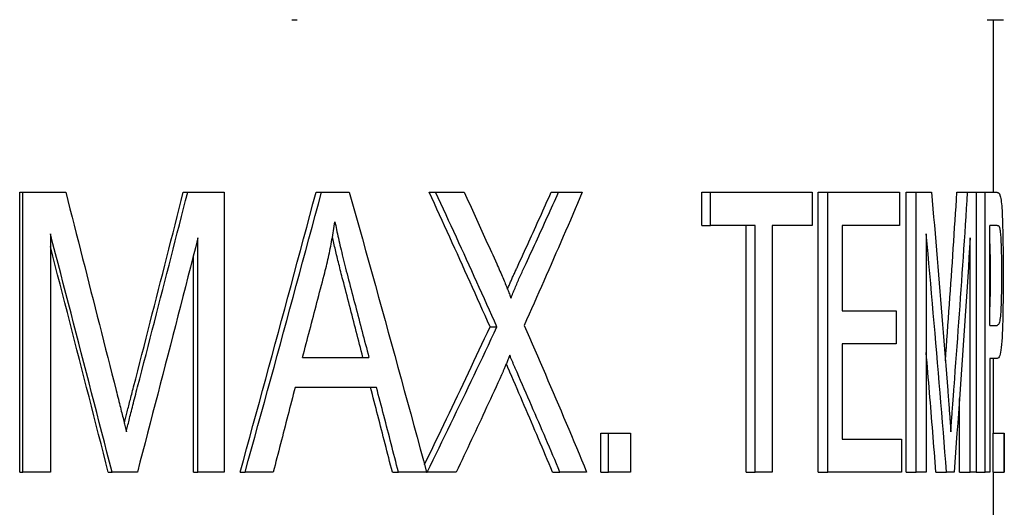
# Model space of a CAD drawing. Header units: millimetres. Extents: x 81 to 3803, y 32 to 438.
# Tile 6 of 16: x 333.51 to 342.44, y 309.47 to 313.9. Entities that reach past the tile are written whole.
import ezdxf

# ---------------------------------------------------------------- set-up
doc = ezdxf.new("R2010")
doc.units = ezdxf.units.MM
doc.layers.add('DETAIL', color=2, linetype='Continuous')

msp = doc.modelspace()

# ---------------------------------------------------------------- linework, layer by layer
at = {"layer": 'DETAIL'}
for p, q in [((335.9771, 313.9015), (336.0251, 313.9015)), ((342.2868, 313.9015), (342.3863, 313.9015)), ((342.3427, 313.9015), (342.3427, 312.3341)), ((342.3863, 313.9015), (342.4359, 313.9015)), ((333.5074, 312.3341), (333.5353, 312.3341)), ((333.5074, 309.7941), (333.5074, 312.3341)), ((333.5353, 312.3341), (333.9251, 312.3341)), ((333.5353, 309.7941), (333.5353, 312.3341)), ((334.992, 312.3341), (335.032, 312.3341)), ((335.032, 312.3341), (335.3626, 312.3341)), ((335.3626, 312.3341), (335.3626, 309.7941)), ((336.1966, 312.3341), (336.2464, 312.3341)), ((336.2464, 312.3341), (336.4985, 312.3341)), ((337.2237, 312.3341), (337.2819, 312.3341)), ((337.2819, 312.3341), (337.5413, 312.3341)), ((338.33, 312.3341), (338.3972, 312.3341)), ((338.3972, 312.3341), (338.613, 312.3341)), ((339.6989, 312.3341), (339.7774, 312.3341)), ((339.6989, 312.034), (339.6989, 312.3341)), ((339.7774, 312.3341), (340.6985, 312.3341)), ((339.7774, 312.034), (339.7774, 312.3341)), ((340.6985, 312.3341), (340.6985, 312.034)), ((340.7537, 312.3341), (340.8407, 312.3341)), ((340.7537, 309.7941), (340.7537, 312.3341)), ((340.8407, 312.3341), (341.4914, 312.3341)), ((340.8407, 309.7941), (340.8407, 312.3341)), ((341.4914, 312.3341), (341.4914, 312.034)), ((341.5507, 312.3341), (341.6442, 312.3341)), ((341.5507, 309.7941), (341.5507, 312.3341)), ((341.6442, 312.3341), (341.7822, 312.3341)), ((341.6442, 309.7941), (341.6442, 312.3341)), ((342.0128, 312.3341), (342.1101, 312.3341)), ((342.1101, 312.3341), (342.1886, 312.3341)), ((342.1886, 312.3341), (342.2689, 312.3341)), ((342.1886, 312.3341), (342.1886, 309.7941)), ((342.2689, 312.3341), (342.3742, 312.3341)), ((342.2689, 309.7941), (342.2689, 312.3341)), ((339.6989, 312.034), (339.7774, 312.034)), ((340.1817, 312.034), (339.7774, 312.034)), ((340.1, 309.7941), (340.1, 312.034)), ((340.1817, 309.7941), (340.1817, 312.034)), ((340.3357, 312.034), (340.3357, 309.7941)), ((340.6985, 312.034), (340.3357, 312.034)), ((340.9717, 312.034), (340.9717, 311.2577)), ((341.4914, 312.034), (340.9717, 312.034)), ((342.3113, 311.126), (342.3113, 312.034)), ((342.3764, 312.034), (342.3113, 312.034)), ((333.7857, 311.9565), (333.7857, 309.7941)), ((341.7341, 311.9565), (341.7341, 309.7941)), ((335.1249, 309.7941), (335.1249, 311.9198)), ((342.1331, 309.7941), (342.1331, 311.9198)), ((335.0841, 309.7941), (335.0841, 311.7606)), ((340.9717, 311.2577), (341.4619, 311.2577)), ((341.4619, 311.2577), (341.4619, 310.9576)), ((342.3113, 311.126), (342.377, 311.126)), ((337.7755, 311.1125), (337.8382, 311.1125)), ((340.9717, 310.9576), (340.9717, 310.0941)), ((341.4619, 310.9576), (340.9717, 310.9576)), ((336.0747, 310.8356), (336.6761, 310.8356)), ((342.3113, 310.8259), (342.3113, 309.7941)), ((342.3766, 310.8259), (342.3113, 310.8259)), ((342.3427, 310.8259), (342.3427, 310.1483)), ((336.7453, 310.5626), (336.0063, 310.5626)), ((342.0356, 309.7941), (342.0356, 310.4606)), ((338.7805, 310.1483), (338.8515, 310.1483)), ((338.7805, 309.7941), (338.7805, 310.1483)), ((338.8515, 310.1483), (339.0514, 310.1483)), ((338.8515, 309.7941), (338.8515, 310.1483)), ((339.0514, 310.1483), (339.0514, 309.7941)), ((342.3421, 310.1483), (342.4421, 310.1483)), ((342.3421, 309.7941), (342.3421, 310.1483)), ((342.4421, 310.1483), (342.4427, 310.1483)), ((342.4421, 309.7941), (342.4421, 310.1483)), ((342.4427, 310.1483), (342.4427, 309.7941)), ((340.9717, 310.0941), (341.5094, 310.0941)), ((341.5094, 310.0941), (341.5094, 309.7941)), ((333.5074, 309.7941), (333.5353, 309.7941)), ((333.7857, 309.7941), (333.5353, 309.7941)), ((334.3111, 309.7941), (334.3456, 309.7941)), ((334.5756, 309.7941), (334.3456, 309.7941)), ((335.0841, 309.7941), (335.1249, 309.7941)), ((335.3626, 309.7941), (335.1249, 309.7941)), ((335.5082, 309.7941), (335.5524, 309.7941)), ((335.8083, 309.7941), (335.5524, 309.7941)), ((336.8892, 309.7941), (336.9447, 309.7941)), ((337.1991, 309.7941), (336.9447, 309.7941)), ((337.1991, 309.7941), (337.2055, 309.7941)), ((337.4694, 309.7941), (337.2055, 309.7941)), ((338.3429, 309.7941), (338.4102, 309.7941)), ((338.6525, 309.7941), (338.4102, 309.7941)), ((338.7805, 309.7941), (338.8515, 309.7941)), ((339.0514, 309.7941), (338.8515, 309.7941)), ((340.1, 309.7941), (340.1817, 309.7941)), ((340.3357, 309.7941), (340.1817, 309.7941)), ((340.7537, 309.7941), (340.8407, 309.7941)), ((341.5094, 309.7941), (340.8407, 309.7941)), ((341.5507, 309.7941), (341.6442, 309.7941)), ((341.7341, 309.7941), (341.6442, 309.7941)), ((341.8224, 309.7941), (341.9182, 309.7941)), ((341.9867, 309.7941), (341.9182, 309.7941)), ((342.0356, 309.7941), (342.1331, 309.7941)), ((342.1886, 309.7941), (342.1331, 309.7941)), ((342.1886, 309.7941), (342.2689, 309.7941)), ((342.3113, 309.7941), (342.2689, 309.7941)), ((342.3421, 309.7941), (342.4421, 309.7941)), ((342.3427, 309.7941), (342.3427, 297.9222)), ((342.4427, 309.7941), (342.4421, 309.7941))]:
    msp.add_line(p, q, dxfattribs=at)
at = {"layer": 'DETAIL', "flags": 128}
for points in [[(333.9251, 312.3341), (333.9443, 312.2591), (333.9635, 312.1842), (333.9826, 312.1092), (334.0017, 312.0343), (334.0209, 311.9594), (334.04, 311.8844), (334.0591, 311.8095), (334.0782, 311.7345), (334.0973, 311.6596), (334.1163, 311.5847), (334.1354, 311.5097), (334.1544, 311.4348), (334.1735, 311.3599), (334.1925, 311.2849), (334.2115, 311.21), (334.2305, 311.135), (334.2495, 311.0601), (334.2685, 310.9852), (334.2875, 310.9102), (334.3065, 310.8353), (334.3254, 310.7603), (334.3444, 310.6854), (334.3633, 310.6105), (334.3822, 310.5355)], [(334.5411, 310.5665), (334.56, 310.6402), (334.579, 310.7138), (334.5979, 310.7875), (334.6168, 310.8611), (334.6357, 310.9347), (334.6545, 311.0084), (334.6734, 311.082), (334.6922, 311.1557), (334.7111, 311.2293), (334.7299, 311.303), (334.7487, 311.3766), (334.7675, 311.4503), (334.7863, 311.5239), (334.805, 311.5976), (334.8238, 311.6712), (334.8425, 311.7449), (334.8613, 311.8185), (334.88, 311.8922), (334.8987, 311.9658), (334.9174, 312.0395), (334.9361, 312.1131), (334.9547, 312.1868), (334.9734, 312.2604), (334.992, 312.3341)], [(334.5774, 310.5665), (334.5965, 310.6402), (334.6156, 310.7138), (334.6347, 310.7875), (334.6537, 310.8611), (334.6727, 310.9347), (334.6918, 311.0084), (334.7108, 311.082), (334.7298, 311.1557), (334.7488, 311.2293), (334.7677, 311.303), (334.7867, 311.3766), (334.8057, 311.4503), (334.8246, 311.5239), (334.8435, 311.5976), (334.8624, 311.6712), (334.8813, 311.7449), (334.9002, 311.8185), (334.9191, 311.8922), (334.9379, 311.9658), (334.9568, 312.0395), (334.9756, 312.1131), (334.9944, 312.1868), (335.0132, 312.2604), (335.032, 312.3341)], [(335.5082, 309.7941), (335.5374, 309.8999), (335.5665, 310.0057), (335.5955, 310.1116), (335.6246, 310.2174), (335.6535, 310.3232), (335.6825, 310.4291), (335.7114, 310.5349), (335.7403, 310.6407), (335.7691, 310.7466), (335.7979, 310.8524), (335.8266, 310.9582), (335.8553, 311.0641), (335.884, 311.1699), (335.9126, 311.2757), (335.9412, 311.3816), (335.9697, 311.4874), (335.9982, 311.5932), (336.0267, 311.699), (336.0551, 311.8049), (336.0835, 311.9107), (336.1118, 312.0166), (336.1401, 312.1224), (336.1684, 312.2282), (336.1966, 312.3341)], [(335.5524, 309.7941), (335.5818, 309.8999), (335.6112, 310.0057), (335.6404, 310.1116), (335.6697, 310.2174), (335.6989, 310.3232), (335.7281, 310.4291), (335.7573, 310.5349), (335.7864, 310.6407), (335.8154, 310.7466), (335.8444, 310.8524), (335.8734, 310.9582), (335.9024, 311.0641), (335.9313, 311.1699), (335.9601, 311.2757), (335.9889, 311.3816), (336.0177, 311.4874), (336.0465, 311.5932), (336.0752, 311.699), (336.1038, 311.8049), (336.1324, 311.9107), (336.161, 312.0166), (336.1895, 312.1224), (336.218, 312.2282), (336.2464, 312.3341)], [(336.4985, 312.3341), (336.5283, 312.2282), (336.5581, 312.1224), (336.5878, 312.0166), (336.6174, 311.9107), (336.647, 311.8049), (336.6765, 311.699), (336.706, 311.5932), (336.7355, 311.4874), (336.7648, 311.3816), (336.7942, 311.2757), (336.8235, 311.1699), (336.8527, 311.0641), (336.8819, 310.9582), (336.911, 310.8524), (336.94, 310.7466), (336.969, 310.6407), (336.998, 310.5349), (337.0269, 310.4291), (337.0557, 310.3232), (337.0845, 310.2174), (337.1133, 310.1116), (337.1419, 310.0057), (337.1705, 309.8999), (337.1991, 309.7941)], [(337.7755, 311.1125), (337.753, 311.1634), (337.7304, 311.2142), (337.7078, 311.2652), (337.6852, 311.3161), (337.6625, 311.367), (337.6398, 311.4178), (337.617, 311.4688), (337.5942, 311.5197), (337.5713, 311.5706), (337.5485, 311.6214), (337.5255, 311.6724), (337.5025, 311.7233), (337.4795, 311.7742), (337.4565, 311.825), (337.4334, 311.876), (337.4102, 311.9269), (337.387, 311.9778), (337.3638, 312.0286), (337.3406, 312.0796), (337.3173, 312.1305), (337.2939, 312.1814), (337.2705, 312.2322), (337.2471, 312.2832), (337.2237, 312.3341)], [(337.8382, 311.1125), (337.8155, 311.1634), (337.7928, 311.2142), (337.77, 311.2652), (337.7472, 311.3161), (337.7243, 311.367), (337.7014, 311.4178), (337.6784, 311.4688), (337.6554, 311.5197), (337.6324, 311.5706), (337.6093, 311.6214), (337.5862, 311.6724), (337.563, 311.7233), (337.5398, 311.7742), (337.5166, 311.825), (337.4933, 311.876), (337.47, 311.9269), (337.4466, 311.9778), (337.4232, 312.0286), (337.3997, 312.0796), (337.3762, 312.1305), (337.3527, 312.1814), (337.3291, 312.2322), (337.3055, 312.2832), (337.2819, 312.3341)], [(337.5413, 312.3341), (337.5537, 312.3069), (337.5661, 312.2798), (337.5786, 312.2527), (337.591, 312.2256), (337.6034, 312.1985), (337.6158, 312.1714), (337.6281, 312.1443), (337.6405, 312.1172), (337.6529, 312.0901), (337.6652, 312.063), (337.6775, 312.0359), (337.6898, 312.0088), (337.7021, 311.9817), (337.7144, 311.9546), (337.7267, 311.9275), (337.739, 311.9004), (337.7512, 311.8733), (337.7635, 311.8462), (337.7757, 311.8191), (337.7879, 311.792), (337.8001, 311.7649), (337.8123, 311.7378), (337.8245, 311.7107), (337.8367, 311.6836)], [(338.0246, 311.6584), (338.0375, 311.6865), (338.0504, 311.7147), (338.0633, 311.7429), (338.0761, 311.771), (338.089, 311.7992), (338.1018, 311.8273), (338.1146, 311.8555), (338.1274, 311.8836), (338.1402, 311.9118), (338.1529, 311.9399), (338.1657, 311.9681), (338.1784, 311.9962), (338.1911, 312.0244), (338.2038, 312.0525), (338.2165, 312.0807), (338.2292, 312.1088), (338.2419, 312.137), (338.2545, 312.1651), (338.2671, 312.1933), (338.2797, 312.2214), (338.2923, 312.2496), (338.3049, 312.2777), (338.3175, 312.3059), (338.33, 312.3341)], [(338.613, 312.3341), (338.5915, 312.2837), (338.57, 312.2334), (338.5485, 312.183), (338.5269, 312.1327), (338.5052, 312.0824), (338.4836, 312.032), (338.4618, 311.9817), (338.44, 311.9314), (338.4182, 311.881), (338.3963, 311.8307), (338.3743, 311.7804), (338.3524, 311.73), (338.3303, 311.6797), (338.3083, 311.6294), (338.2861, 311.579), (338.264, 311.5287), (338.2417, 311.4783), (338.2195, 311.428), (338.1972, 311.3777), (338.1748, 311.3273), (338.1524, 311.277), (338.1299, 311.2267), (338.1074, 311.1763), (338.0849, 311.126)], [(338.0894, 311.6584), (338.1024, 311.6865), (338.1154, 311.7147), (338.1283, 311.7429), (338.1413, 311.771), (338.1542, 311.7992), (338.1672, 311.8273), (338.1801, 311.8555), (338.193, 311.8836), (338.2059, 311.9118), (338.2187, 311.9399), (338.2316, 311.9681), (338.2444, 311.9962), (338.2572, 312.0244), (338.2701, 312.0525), (338.2828, 312.0807), (338.2956, 312.1088), (338.3084, 312.137), (338.3211, 312.1651), (338.3338, 312.1933), (338.3466, 312.2214), (338.3593, 312.2496), (338.3719, 312.2777), (338.3846, 312.3059), (338.3972, 312.3341)], [(341.7822, 312.3341), (341.7887, 312.2591), (341.7952, 312.1842), (341.8016, 312.1092), (341.808, 312.0343), (341.8143, 311.9594), (341.8207, 311.8844), (341.827, 311.8095), (341.8333, 311.7345), (341.8395, 311.6596), (341.8457, 311.5847), (341.8519, 311.5097), (341.858, 311.4348), (341.8642, 311.3599), (341.8702, 311.2849), (341.8763, 311.21), (341.8823, 311.135), (341.8883, 311.0601), (341.8943, 310.9852), (341.9002, 310.9102), (341.9061, 310.8353), (341.912, 310.7603), (341.9178, 310.6854), (341.9236, 310.6105), (341.9294, 310.5355)], [(341.9085, 310.8049), (341.9131, 310.8686), (341.9177, 310.9323), (341.9223, 310.996), (341.9268, 311.0598), (341.9314, 311.1235), (341.9359, 311.1872), (341.9404, 311.2509), (341.9448, 311.3146), (341.9493, 311.3783), (341.9537, 311.442), (341.958, 311.5058), (341.9624, 311.5695), (341.9667, 311.6332), (341.9711, 311.6969), (341.9753, 311.7606), (341.9796, 311.8243), (341.9838, 311.888), (341.9881, 311.9518), (341.9922, 312.0155), (341.9964, 312.0792), (342.0005, 312.1429), (342.0047, 312.2066), (342.0087, 312.2703), (342.0128, 312.3341)], [(341.9872, 310.5665), (341.9927, 310.6402), (341.9982, 310.7138), (342.0036, 310.7875), (342.009, 310.8611), (342.0144, 310.9347), (342.0197, 311.0084), (342.025, 311.082), (342.0303, 311.1557), (342.0355, 311.2293), (342.0408, 311.303), (342.0459, 311.3766), (342.0511, 311.4503), (342.0562, 311.5239), (342.0612, 311.5976), (342.0663, 311.6712), (342.0713, 311.7449), (342.0762, 311.8185), (342.0812, 311.8922), (342.0861, 311.9658), (342.091, 312.0395), (342.0958, 312.1131), (342.1006, 312.1868), (342.1054, 312.2604), (342.1101, 312.3341)], [(342.3742, 312.3341), (342.3759, 312.334), (342.3776, 312.3339), (342.3793, 312.3337), (342.3809, 312.3334), (342.3824, 312.333), (342.3839, 312.3325), (342.3853, 312.3319), (342.3867, 312.3313), (342.388, 312.3305), (342.3893, 312.3297), (342.3905, 312.3288), (342.3917, 312.3278), (342.3929, 312.3267), (342.394, 312.3255), (342.3951, 312.3242), (342.3961, 312.3229), (342.3971, 312.3214), (342.398, 312.3199), (342.3989, 312.3183), (342.3998, 312.3166), (342.4007, 312.3148), (342.4015, 312.3129), (342.4022, 312.3109), (342.403, 312.3089)], [(342.403, 312.3089), (342.4059, 312.3003), (342.4086, 312.2899), (342.4111, 312.2778), (342.4134, 312.2639), (342.4155, 312.2482), (342.4174, 312.2308), (342.4191, 312.2117), (342.4207, 312.1908), (342.4222, 312.1679), (342.4235, 312.1428), (342.4247, 312.1155), (342.4258, 312.086), (342.4269, 312.0543), (342.4278, 312.0204), (342.4286, 311.9842), (342.4294, 311.9459), (342.4301, 311.9059), (342.4306, 311.865), (342.4311, 311.8231), (342.4315, 311.7801), (342.4318, 311.7362), (342.432, 311.6912), (342.4321, 311.6453), (342.4321, 311.5984)], [(336.2701, 311.5829), (336.2753, 311.6029), (336.2803, 311.6229), (336.2853, 311.643), (336.2902, 311.663), (336.295, 311.6831), (336.2996, 311.7032), (336.3042, 311.7233), (336.3087, 311.7434), (336.3131, 311.7635), (336.3174, 311.7836), (336.3217, 311.8038), (336.3258, 311.8239), (336.3298, 311.8441), (336.3337, 311.8643), (336.3376, 311.8845), (336.3413, 311.9047), (336.345, 311.9249), (336.3485, 311.9452), (336.352, 311.9654), (336.3553, 311.9857), (336.3586, 312.006), (336.3618, 312.0263), (336.3649, 312.0466), (336.3679, 312.0669)], [(336.3679, 312.0669), (336.3713, 312.0496), (336.3749, 312.0319), (336.3786, 312.0138), (336.3825, 311.9953), (336.3866, 311.9763), (336.3907, 311.957), (336.3951, 311.9373), (336.3996, 311.9172), (336.4042, 311.8966), (336.409, 311.8757), (336.414, 311.8544), (336.4191, 311.8326), (336.4243, 311.8105), (336.4297, 311.788), (336.4352, 311.765), (336.4409, 311.7416), (336.4468, 311.7179), (336.4528, 311.6937), (336.4589, 311.6692), (336.4652, 311.6442), (336.4716, 311.6188), (336.4782, 311.5931), (336.4849, 311.5669), (336.4918, 311.5403)], [(342.3764, 312.034), (342.378, 312.0339), (342.3795, 312.0338), (342.381, 312.0336), (342.3824, 312.0333), (342.3837, 312.033), (342.385, 312.0325), (342.3862, 312.032), (342.3874, 312.0314), (342.3885, 312.0307), (342.3896, 312.0299), (342.3906, 312.0291), (342.3916, 312.0282), (342.3925, 312.0272), (342.3934, 312.0261), (342.3943, 312.0249), (342.3951, 312.0237), (342.3959, 312.0223), (342.3966, 312.0209), (342.3973, 312.0194), (342.3979, 312.0178), (342.3985, 312.0162), (342.3991, 312.0145), (342.3996, 312.0126), (342.4001, 312.0107)], [(334.3456, 309.7941), (334.3224, 309.8842), (334.2993, 309.9743), (334.2761, 310.0644), (334.2529, 310.1545), (334.2297, 310.2446), (334.2065, 310.3347), (334.1832, 310.4248), (334.16, 310.5149), (334.1367, 310.605), (334.1134, 310.6951), (334.0901, 310.7852), (334.0668, 310.8753), (334.0434, 310.9654), (334.0201, 311.0555), (333.9967, 311.1456), (333.9733, 311.2357), (333.9499, 311.3258), (333.9265, 311.4159), (333.9031, 311.506), (333.8796, 311.5961), (333.8562, 311.6862), (333.8327, 311.7763), (333.8092, 311.8664), (333.7857, 311.9565)], [(341.9182, 309.7941), (341.911, 309.8842), (341.9039, 309.9743), (341.8966, 310.0644), (341.8894, 310.1545), (341.882, 310.2446), (341.8747, 310.3347), (341.8673, 310.4248), (341.8598, 310.5149), (341.8523, 310.605), (341.8448, 310.6951), (341.8372, 310.7852), (341.8295, 310.8753), (341.8218, 310.9654), (341.8141, 311.0555), (341.8063, 311.1456), (341.7985, 311.2357), (341.7906, 311.3258), (341.7827, 311.4159), (341.7747, 311.506), (341.7667, 311.5961), (341.7586, 311.6862), (341.7505, 311.7763), (341.7424, 311.8664), (341.7341, 311.9565)], [(342.4001, 312.0107), (342.4015, 312.0044), (342.4029, 311.9969), (342.4042, 311.9884), (342.4054, 311.9787), (342.4065, 311.9679), (342.4076, 311.9561), (342.4087, 311.9431), (342.4097, 311.929), (342.4106, 311.9138), (342.4115, 311.8975), (342.4123, 311.8802), (342.4131, 311.8617), (342.4138, 311.8423), (342.4145, 311.8224), (342.415, 311.8018), (342.4156, 311.7806), (342.416, 311.7588), (342.4164, 311.7363), (342.4167, 311.7133), (342.417, 311.6896), (342.4172, 311.6653), (342.4173, 311.6404), (342.4174, 311.6148), (342.4174, 311.5887)], [(334.3111, 309.7941), (334.2894, 309.8793), (334.2677, 309.9646), (334.2459, 310.0499), (334.2241, 310.1352), (334.2024, 310.2205), (334.1806, 310.3058), (334.1587, 310.3911), (334.1369, 310.4764), (334.1151, 310.5616), (334.0932, 310.6469), (334.0713, 310.7322), (334.0494, 310.8175), (334.0275, 310.9028), (334.0056, 310.9881), (333.9837, 311.0734), (333.9617, 311.1587), (333.9398, 311.244), (333.9178, 311.3292), (333.8958, 311.4145), (333.8738, 311.4998), (333.8518, 311.5851), (333.8298, 311.6704), (333.8078, 311.7557), (333.7857, 311.841)], [(335.1249, 311.9198), (335.1022, 311.8312), (335.0795, 311.7426), (335.0568, 311.654), (335.0341, 311.5655), (335.0114, 311.4769), (334.9886, 311.3883), (334.9658, 311.2998), (334.943, 311.2112), (334.9202, 311.1226), (334.8974, 311.034), (334.8745, 310.9455), (334.8516, 310.8569), (334.8287, 310.7683), (334.8058, 310.6798), (334.7829, 310.5912), (334.7599, 310.5026), (334.7369, 310.414), (334.7139, 310.3255), (334.6909, 310.2369), (334.6679, 310.1483), (334.6449, 310.0598), (334.6218, 309.9712), (334.5987, 309.8826), (334.5756, 309.7941)], [(336.44, 311.5403), (336.4353, 311.5587), (336.4306, 311.577), (336.426, 311.595), (336.4215, 311.6129), (336.417, 311.6306), (336.4126, 311.648), (336.4083, 311.6653), (336.4041, 311.6824), (336.3999, 311.6993), (336.3958, 311.716), (336.3917, 311.7325), (336.3878, 311.7488), (336.3839, 311.7649), (336.3801, 311.7809), (336.3763, 311.7966), (336.3726, 311.8121), (336.369, 311.8275), (336.3655, 311.8426), (336.362, 311.8576), (336.3586, 311.8724), (336.3553, 311.8869), (336.3521, 311.9013), (336.3489, 311.9155), (336.3458, 311.9295)], [(342.1331, 311.9198), (342.1276, 311.8312), (342.122, 311.7426), (342.1163, 311.654), (342.1106, 311.5655), (342.1049, 311.4769), (342.0991, 311.3883), (342.0933, 311.2998), (342.0874, 311.2112), (342.0815, 311.1226), (342.0755, 311.034), (342.0695, 310.9455), (342.0634, 310.8569), (342.0573, 310.7683), (342.0511, 310.6798), (342.0449, 310.5912), (342.0386, 310.5026), (342.0323, 310.414), (342.0259, 310.3255), (342.0195, 310.2369), (342.013, 310.1483), (342.0065, 310.0598), (342, 309.9712), (341.9934, 309.8826), (341.9867, 309.7941)], [(342.3176, 311.5887), (342.3176, 311.6046), (342.3176, 311.6202), (342.3176, 311.6356), (342.3175, 311.6508), (342.3174, 311.6657), (342.3173, 311.6804), (342.3171, 311.6949), (342.317, 311.7092), (342.3168, 311.7233), (342.3166, 311.7371), (342.3164, 311.7507), (342.3161, 311.7641), (342.3158, 311.7772), (342.3155, 311.7902), (342.3152, 311.8029), (342.3149, 311.8153), (342.3145, 311.8276), (342.3141, 311.8396), (342.3137, 311.8514), (342.3133, 311.863), (342.3128, 311.8742), (342.3123, 311.8851), (342.3118, 311.8955), (342.3113, 311.9055)], [(337.8367, 311.6836), (337.8442, 311.6669), (337.8515, 311.6506), (337.8586, 311.6346), (337.8656, 311.619), (337.8723, 311.6036), (337.8789, 311.5886), (337.8853, 311.5739), (337.8915, 311.5595), (337.8975, 311.5454), (337.9033, 311.5316), (337.9089, 311.5181), (337.9144, 311.505), (337.9196, 311.4921), (337.9247, 311.4796), (337.9296, 311.4674), (337.9343, 311.4555), (337.9388, 311.444), (337.9431, 311.4327), (337.9473, 311.4218), (337.9512, 311.4112), (337.955, 311.4009), (337.9586, 311.3909), (337.962, 311.3812), (337.9652, 311.3719)], [(336.0747, 310.8356), (336.0829, 310.8667), (336.0911, 310.8979), (336.0993, 310.929), (336.1074, 310.9602), (336.1156, 310.9913), (336.1238, 311.0224), (336.1319, 311.0536), (336.1401, 311.0847), (336.1482, 311.1158), (336.1564, 311.147), (336.1645, 311.1781), (336.1727, 311.2093), (336.1808, 311.2404), (336.1889, 311.2715), (336.1971, 311.3027), (336.2052, 311.3338), (336.2133, 311.3649), (336.2214, 311.3961), (336.2296, 311.4272), (336.2377, 311.4584), (336.2458, 311.4895), (336.2539, 311.5206), (336.262, 311.5518), (336.2701, 311.5829)], [(337.9346, 311.4548), (337.938, 311.4629), (337.9414, 311.4712), (337.9448, 311.4794), (337.9483, 311.4876), (337.9518, 311.4959), (337.9554, 311.5043), (337.959, 311.5126), (337.9626, 311.521), (337.9662, 311.5294), (337.9699, 311.5378), (337.9736, 311.5462), (337.9773, 311.5547), (337.9811, 311.5632), (337.9849, 311.5717), (337.9887, 311.5803), (337.9926, 311.5888), (337.9965, 311.5974), (338.0004, 311.6061), (338.0044, 311.6147), (338.0084, 311.6234), (338.0124, 311.6321), (338.0164, 311.6408), (338.0205, 311.6496), (338.0246, 311.6584)], [(337.9652, 311.3719), (337.9696, 311.3832), (337.9741, 311.3946), (337.9787, 311.406), (337.9833, 311.4175), (337.988, 311.429), (337.9927, 311.4406), (337.9975, 311.4522), (338.0024, 311.4639), (338.0074, 311.4757), (338.0124, 311.4875), (338.0175, 311.4993), (338.0226, 311.5113), (338.0278, 311.5232), (338.0331, 311.5352), (338.0384, 311.5473), (338.0438, 311.5595), (338.0493, 311.5716), (338.0548, 311.5839), (338.0604, 311.5961), (338.0661, 311.6085), (338.0718, 311.6209), (338.0776, 311.6333), (338.0834, 311.6458), (338.0894, 311.6584)], [(342.3113, 311.266), (342.3119, 311.276), (342.3124, 311.2864), (342.3129, 311.297), (342.3133, 311.3079), (342.3138, 311.3192), (342.3142, 311.3307), (342.3146, 311.3425), (342.3149, 311.3546), (342.3153, 311.367), (342.3156, 311.3797), (342.3159, 311.3928), (342.3161, 311.4061), (342.3164, 311.4197), (342.3166, 311.4335), (342.3168, 311.4477), (342.317, 311.4622), (342.3171, 311.477), (342.3173, 311.4921), (342.3174, 311.5074), (342.3175, 311.5231), (342.3176, 311.5391), (342.3176, 311.5553), (342.3176, 311.5719), (342.3176, 311.5887)], [(342.4321, 311.5984), (342.4321, 311.5452), (342.4319, 311.4934), (342.4317, 311.4429), (342.4314, 311.3938), (342.4309, 311.3461), (342.4304, 311.2998), (342.4297, 311.2548), (342.4289, 311.2112), (342.4279, 311.169), (342.4268, 311.1281), (342.4256, 311.0886), (342.4242, 311.0505), (342.4225, 311.0146), (342.4206, 310.9819), (342.4183, 310.9522), (342.4157, 310.9257), (342.4126, 310.9023), (342.4092, 310.8821), (342.4053, 310.8649), (342.4008, 310.8509), (342.3958, 310.84), (342.3901, 310.8322), (342.3837, 310.8275), (342.3766, 310.8259)], [(342.4174, 311.5887), (342.4174, 311.5526), (342.4172, 311.5179), (342.417, 311.4846), (342.4167, 311.4526), (342.4162, 311.4221), (342.4156, 311.3929), (342.415, 311.3651), (342.4142, 311.3388), (342.4133, 311.3137), (342.4123, 311.2901), (342.4112, 311.2679), (342.4099, 311.247), (342.4085, 311.2277), (342.4068, 311.21), (342.405, 311.1941), (342.403, 311.1798), (342.4007, 311.1672), (342.3982, 311.1563), (342.3954, 311.147), (342.3924, 311.1395), (342.389, 311.1336), (342.3854, 311.1294), (342.3814, 311.1268), (342.377, 311.126)], [(336.6228, 310.8356), (336.6152, 310.865), (336.6077, 310.8943), (336.6001, 310.9237), (336.5925, 310.9531), (336.5849, 310.9824), (336.5773, 311.0118), (336.5697, 311.0411), (336.5621, 311.0705), (336.5545, 311.0999), (336.5469, 311.1292), (336.5393, 311.1586), (336.5317, 311.188), (336.524, 311.2173), (336.5164, 311.2467), (336.5088, 311.276), (336.5012, 311.3054), (336.4935, 311.3348), (336.4859, 311.3641), (336.4783, 311.3935), (336.4706, 311.4229), (336.463, 311.4522), (336.4553, 311.4816), (336.4477, 311.5109), (336.44, 311.5403)], [(336.4918, 311.5403), (336.4995, 311.5109), (336.5073, 311.4816), (336.515, 311.4522), (336.5227, 311.4229), (336.5304, 311.3935), (336.5381, 311.3641), (336.5458, 311.3348), (336.5535, 311.3054), (336.5612, 311.276), (336.5689, 311.2467), (336.5765, 311.2173), (336.5842, 311.188), (336.5919, 311.1586), (336.5996, 311.1292), (336.6072, 311.0999), (336.6149, 311.0705), (336.6226, 311.0411), (336.6302, 311.0118), (336.6379, 310.9824), (336.6455, 310.9531), (336.6532, 310.9237), (336.6608, 310.8943), (336.6685, 310.865), (336.6761, 310.8356)], [(338.0849, 311.126), (338.1092, 311.0705), (338.1334, 311.015), (338.1576, 310.9595), (338.1817, 310.904), (338.2057, 310.8485), (338.2298, 310.793), (338.2537, 310.7375), (338.2776, 310.682), (338.3015, 310.6265), (338.3252, 310.571), (338.349, 310.5155), (338.3727, 310.46), (338.3963, 310.4045), (338.4199, 310.349), (338.4434, 310.2935), (338.4668, 310.238), (338.4902, 310.1825), (338.5136, 310.127), (338.5369, 310.0715), (338.5601, 310.016), (338.5833, 309.9605), (338.6064, 309.905), (338.6295, 309.8496), (338.6525, 309.7941)], [(337.1808, 309.8617), (337.2062, 309.9138), (337.2314, 309.966), (337.2567, 310.0181), (337.2818, 310.0702), (337.307, 310.1223), (337.3321, 310.1744), (337.3571, 310.2265), (337.3821, 310.2786), (337.407, 310.3308), (337.4319, 310.3829), (337.4568, 310.435), (337.4816, 310.4871), (337.5064, 310.5392), (337.5311, 310.5913), (337.5557, 310.6434), (337.5803, 310.6955), (337.6049, 310.7477), (337.6294, 310.7998), (337.6539, 310.8519), (337.6783, 310.904), (337.7027, 310.9561), (337.727, 311.0082), (337.7513, 311.0603), (337.7755, 311.1125)], [(337.2055, 309.7941), (337.2325, 309.849), (337.2594, 309.9039), (337.2862, 309.9589), (337.313, 310.0138), (337.3398, 310.0687), (337.3665, 310.1237), (337.3932, 310.1786), (337.4198, 310.2335), (337.4463, 310.2885), (337.4728, 310.3434), (337.4993, 310.3983), (337.5257, 310.4533), (337.552, 310.5082), (337.5783, 310.5631), (337.6045, 310.618), (337.6307, 310.673), (337.6568, 310.7279), (337.6829, 310.7829), (337.7089, 310.8378), (337.7349, 310.8927), (337.7608, 310.9476), (337.7867, 311.0026), (337.8125, 311.0575), (337.8382, 311.1125)], [(341.8224, 309.7941), (341.8189, 309.8393), (341.8153, 309.8845), (341.8117, 309.9297), (341.8082, 309.9749), (341.8046, 310.0201), (341.801, 310.0654), (341.7974, 310.1106), (341.7937, 310.1558), (341.7901, 310.201), (341.7865, 310.2462), (341.7828, 310.2914), (341.7791, 310.3367), (341.7754, 310.3819), (341.7717, 310.4271), (341.768, 310.4723), (341.7643, 310.5175), (341.7606, 310.5628), (341.7568, 310.608), (341.7531, 310.6532), (341.7493, 310.6984), (341.7455, 310.7436), (341.7418, 310.7888), (341.738, 310.8341), (341.7341, 310.8793)], [(337.9547, 310.855), (337.9505, 310.8445), (337.9464, 310.8342), (337.9423, 310.8242), (337.9384, 310.8145), (337.9346, 310.8051), (337.9309, 310.7959), (337.9272, 310.787), (337.9237, 310.7784), (337.9203, 310.77), (337.9169, 310.7619), (337.9137, 310.7541), (337.9106, 310.7466), (337.9075, 310.7393), (337.9046, 310.7323), (337.9018, 310.7255), (337.899, 310.719), (337.8964, 310.7128), (337.8939, 310.7069), (337.8914, 310.7012), (337.8891, 310.6958), (337.8868, 310.6907), (337.8847, 310.6858), (337.8826, 310.6812), (337.8807, 310.6769)], [(337.9565, 310.7001), (337.9551, 310.7033), (337.9537, 310.7065), (337.9523, 310.7097), (337.9509, 310.7129), (337.9495, 310.7162), (337.9481, 310.7194), (337.9467, 310.7226), (337.9453, 310.7258), (337.9439, 310.729), (337.9425, 310.7322), (337.9411, 310.7354), (337.9397, 310.7386), (337.9383, 310.7419), (337.9369, 310.7451), (337.9356, 310.7483), (337.9342, 310.7515), (337.9328, 310.7547), (337.9314, 310.7579), (337.93, 310.7611), (337.9287, 310.7644), (337.9273, 310.7676), (337.9259, 310.7708), (337.9246, 310.774), (337.9232, 310.7772)], [(338.0207, 310.7001), (338.0179, 310.7065), (338.015, 310.713), (338.0122, 310.7195), (338.0093, 310.7259), (338.0065, 310.7324), (338.0037, 310.7388), (338.0009, 310.7453), (337.9981, 310.7517), (337.9953, 310.7582), (337.9925, 310.7646), (337.9898, 310.7711), (337.987, 310.7775), (337.9843, 310.784), (337.9815, 310.7904), (337.9788, 310.7969), (337.9761, 310.8033), (337.9734, 310.8098), (337.9707, 310.8163), (337.968, 310.8227), (337.9653, 310.8292), (337.9626, 310.8356), (337.96, 310.8421), (337.9573, 310.8485), (337.9547, 310.855)], [(338.3429, 309.7941), (338.3271, 309.8318), (338.3112, 309.8696), (338.2954, 309.9073), (338.2795, 309.9451), (338.2636, 309.9828), (338.2476, 310.0206), (338.2317, 310.0583), (338.2157, 310.0961), (338.1997, 310.1338), (338.1836, 310.1716), (338.1676, 310.2093), (338.1515, 310.2471), (338.1354, 310.2848), (338.1192, 310.3226), (338.1031, 310.3603), (338.0869, 310.3981), (338.0707, 310.4358), (338.0544, 310.4736), (338.0382, 310.5113), (338.0219, 310.5491), (338.0056, 310.5868), (337.9893, 310.6246), (337.9729, 310.6623), (337.9565, 310.7001)], [(338.4102, 309.7941), (338.3943, 309.8318), (338.3783, 309.8696), (338.3623, 309.9073), (338.3463, 309.9451), (338.3303, 309.9828), (338.3142, 310.0206), (338.2981, 310.0583), (338.282, 310.0961), (338.2658, 310.1338), (338.2497, 310.1716), (338.2335, 310.2093), (338.2173, 310.2471), (338.201, 310.2848), (338.1848, 310.3226), (338.1685, 310.3603), (338.1521, 310.3981), (338.1358, 310.4358), (338.1194, 310.4736), (338.103, 310.5113), (338.0866, 310.5491), (338.0702, 310.5868), (338.0537, 310.6246), (338.0372, 310.6623), (338.0207, 310.7001)], [(337.8807, 310.6769), (337.8638, 310.6401), (337.847, 310.6033), (337.83, 310.5665), (337.8131, 310.5297), (337.7961, 310.4929), (337.7792, 310.4562), (337.7621, 310.4194), (337.7451, 310.3826), (337.7281, 310.3458), (337.711, 310.309), (337.6939, 310.2722), (337.6768, 310.2355), (337.6596, 310.1987), (337.6424, 310.1619), (337.6252, 310.1251), (337.608, 310.0883), (337.5908, 310.0515), (337.5735, 310.0148), (337.5562, 309.978), (337.5389, 309.9412), (337.5216, 309.9044), (337.5042, 309.8676), (337.4868, 309.8308), (337.4694, 309.7941)], [(334.3822, 310.5355), (334.3875, 310.5148), (334.3926, 310.4945), (334.3977, 310.4746), (334.4026, 310.4552), (334.4074, 310.4362), (334.412, 310.4177), (334.4166, 310.3996), (334.421, 310.3819), (334.4253, 310.3647), (334.4295, 310.348), (334.4336, 310.3317), (334.4375, 310.3158), (334.4413, 310.3004), (334.445, 310.2854), (334.4486, 310.2708), (334.4521, 310.2568), (334.4554, 310.2431), (334.4586, 310.2299), (334.4617, 310.2171), (334.4647, 310.2048), (334.4676, 310.1929), (334.4703, 310.1815), (334.4729, 310.1705), (334.4754, 310.16)], [(334.4574, 310.2351), (334.46, 310.2459), (334.4626, 310.257), (334.4654, 310.2683), (334.4682, 310.2799), (334.4711, 310.2918), (334.4741, 310.3039), (334.4771, 310.3163), (334.4803, 310.3289), (334.4835, 310.3418), (334.4868, 310.3549), (334.4902, 310.3684), (334.4936, 310.382), (334.4971, 310.396), (334.5007, 310.4102), (334.5044, 310.4246), (334.5082, 310.4394), (334.512, 310.4543), (334.516, 310.4696), (334.5199, 310.4851), (334.524, 310.5009), (334.5282, 310.5169), (334.5324, 310.5332), (334.5367, 310.5497), (334.5411, 310.5665)], [(334.4754, 310.16), (334.4781, 310.1716), (334.4809, 310.1838), (334.4838, 310.1964), (334.4869, 310.2094), (334.4901, 310.2229), (334.4934, 310.2369), (334.4969, 310.2513), (334.5005, 310.2662), (334.5043, 310.2816), (334.5082, 310.2973), (334.5123, 310.3136), (334.5164, 310.3303), (334.5208, 310.3475), (334.5252, 310.3651), (334.5298, 310.3832), (334.5346, 310.4017), (334.5394, 310.4207), (334.5444, 310.4402), (334.5496, 310.4601), (334.5549, 310.4805), (334.5603, 310.5013), (334.5659, 310.5226), (334.5716, 310.5443), (334.5774, 310.5665)], [(336.0063, 310.5626), (335.9981, 310.5306), (335.9899, 310.4986), (335.9817, 310.4666), (335.9734, 310.4345), (335.9652, 310.4025), (335.957, 310.3705), (335.9487, 310.3385), (335.9405, 310.3064), (335.9323, 310.2744), (335.924, 310.2424), (335.9158, 310.2104), (335.9075, 310.1783), (335.8993, 310.1463), (335.891, 310.1143), (335.8828, 310.0823), (335.8745, 310.0503), (335.8662, 310.0182), (335.858, 309.9862), (335.8497, 309.9542), (335.8414, 309.9222), (335.8331, 309.8901), (335.8249, 309.8581), (335.8166, 309.8261), (335.8083, 309.7941)], [(336.8892, 309.7941), (336.881, 309.8261), (336.8728, 309.8581), (336.8646, 309.8901), (336.8564, 309.9222), (336.8482, 309.9542), (336.84, 309.9862), (336.8318, 310.0182), (336.8236, 310.0503), (336.8154, 310.0823), (336.8071, 310.1143), (336.7989, 310.1463), (336.7907, 310.1783), (336.7824, 310.2104), (336.7742, 310.2424), (336.7659, 310.2744), (336.7577, 310.3064), (336.7494, 310.3385), (336.7411, 310.3705), (336.7329, 310.4025), (336.7246, 310.4345), (336.7163, 310.4666), (336.708, 310.4986), (336.6998, 310.5306), (336.6915, 310.5626)], [(336.9447, 309.7941), (336.9364, 309.8261), (336.9282, 309.8581), (336.9199, 309.8901), (336.9116, 309.9222), (336.9034, 309.9542), (336.8951, 309.9862), (336.8868, 310.0182), (336.8785, 310.0503), (336.8702, 310.0823), (336.8619, 310.1143), (336.8536, 310.1463), (336.8453, 310.1783), (336.837, 310.2104), (336.8287, 310.2424), (336.8204, 310.2744), (336.8121, 310.3064), (336.8037, 310.3385), (336.7954, 310.3705), (336.7871, 310.4025), (336.7787, 310.4345), (336.7704, 310.4666), (336.762, 310.4986), (336.7537, 310.5306), (336.7453, 310.5626)], [(341.9294, 310.5355), (341.931, 310.5148), (341.9325, 310.4945), (341.9341, 310.4746), (341.9355, 310.4552), (341.937, 310.4362), (341.9384, 310.4177), (341.9398, 310.3996), (341.9411, 310.3819), (341.9424, 310.3647), (341.9437, 310.348), (341.9449, 310.3317), (341.9461, 310.3158), (341.9472, 310.3004), (341.9483, 310.2854), (341.9494, 310.2708), (341.9504, 310.2568), (341.9514, 310.2431), (341.9524, 310.2299), (341.9533, 310.2171), (341.9542, 310.2048), (341.955, 310.1929), (341.9559, 310.1815), (341.9566, 310.1705), (341.9574, 310.16)], [(341.9574, 310.16), (341.9582, 310.1716), (341.959, 310.1838), (341.9599, 310.1964), (341.9608, 310.2094), (341.9617, 310.2229), (341.9627, 310.2369), (341.9637, 310.2513), (341.9648, 310.2662), (341.9659, 310.2816), (341.9671, 310.2973), (341.9683, 310.3136), (341.9695, 310.3303), (341.9708, 310.3475), (341.9721, 310.3651), (341.9734, 310.3832), (341.9748, 310.4017), (341.9762, 310.4207), (341.9777, 310.4402), (341.9792, 310.4601), (341.9807, 310.4805), (341.9823, 310.5013), (341.9839, 310.5226), (341.9856, 310.5443), (341.9872, 310.5665)]]:
    msp.add_lwpolyline(points, dxfattribs=at)

doc.saveas('drawing.dxf')
